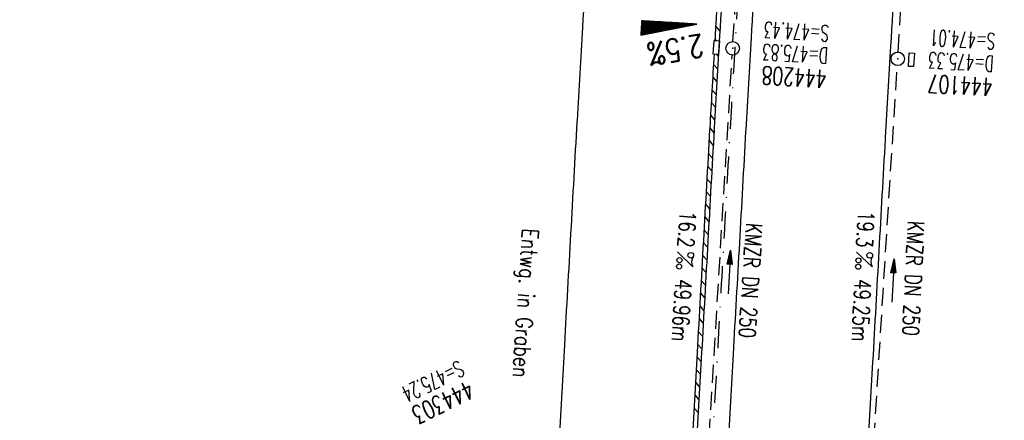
# Model space of a CAD drawing. Extents: x 459406 to 461721, y 413308 to 423218.
# Tile 114 of 256: x 460925 to 461034, y 417268 to 417313. Entities that reach past the tile are written whole.
import ezdxf
from ezdxf.enums import TextEntityAlignment as Align

# ---------------------------------------------------------------- set-up
doc = ezdxf.new("R2010")
doc.units = 0
doc.header["$LTSCALE"] = 2
doc.header["$MEASUREMENT"] = 0
for name, pattern in [('AUSGEZOGEN', [0]), ('GESTRICH-X2', [1.5, 1, -0.5]), ('STRICHPT-X3', [3, 1.5, -0.75, 0, -0.75])]:
    doc.linetypes.add(name, pattern=pattern)
doc.layers.get('0').update_dxf_attribs({"linetype": 'AUSGEZOGEN'})
for name, color, linetype in [('ACHSE', 1, 'STRICHPT-X3'), ('FBR', 8, 'CONTINUOUS'), ('GEF', 7, 'AUSGEZOGEN'), ('KANAL', 7, 'GESTRICH-X2'), ('PFEIL', 7, 'CONTINUOUS'), ('RINNE', 200, 'CONTINUOUS'), ('SCHACHTNR', 6, 'CONTINUOUS'), ('SCHRIFT', 7, 'AUSGEZOGEN'), ('SCHSYMBOL', 7, 'AUSGEZOGEN'), ('TEXTO', 4, 'CONTINUOUS'), ('TEXTU', 4, 'CONTINUOUS')]:
    doc.layers.add(name, color=color, linetype=linetype)
doc.styles.add('ROMANS', font='romans.shx', dxfattribs={"width": 0.8})

# ---------------------------------------------------------------- blocks, each defined once
blk = doc.blocks.new('GST')
at = {"color": 0}
blk.add_circle((0, 0), 0.75, dxfattribs=at)
blk.add_point((0, 0), dxfattribs=at)
blk = doc.blocks.new('13')
blk.add_lwpolyline([(0.76, 1.22), (-0.75, 1.22), (-0.75, 1.8), (0.76, 1.8)], close=True)
at = {"rotation": 180}
blk.add_blockref('GST', (0, 0), dxfattribs=at)
blk = doc.blocks.new('PROM')
blk.add_line((1.57, 1.82), (0.02, 0.02))
for centre, radius in [((0.32, 1.51), 0.317), ((0.94, 0.29), 0.283), ((1.64, 0.29), 0.283)]:
    blk.add_circle(centre, radius)
blk.add_arc((0.99, 2.68), 1.03, 239.1414, 303.3549)
blk = doc.blocks.new('PFEIL2')
at = {"color": 0}
for p, q in [((0.88, 0), (-2.4, -0.01)), ((0.88, -0.27), (0.88, 0.28)), ((0.88, 0.28), (2.43, 0.01)), ((0.91, 0.27), (0.88, 0.26)), ((0.97, 0.26), (0.88, 0.25)), ((1.02, 0.25), (0.88, 0.23)), ((1.07, 0.24), (0.88, 0.21)), ((1.13, 0.23), (0.88, 0.19)), ((1.18, 0.22), (0.88, 0.17)), ((1.24, 0.21), (0.88, 0.15)), ((1.29, 0.21), (0.88, 0.14)), ((1.34, 0.2), (0.88, 0.12)), ((1.4, 0.19), (0.88, 0.1)), ((1.45, 0.18), (0.88, 0.08)), ((1.51, 0.17), (0.88, 0.06)), ((1.56, 0.16), (0.88, 0.04)), ((1.61, 0.15), (0.88, 0.02)), ((1.67, 0.14), (0.88, 0.01)), ((1.72, 0.13), (0.88, -0.01)), ((1.78, 0.12), (0.88, -0.03)), ((1.83, 0.11), (0.88, -0.05)), ((1.88, 0.1), (0.88, -0.07)), ((1.94, 0.09), (0.88, -0.09)), ((2.05, 0.08), (0.88, -0.12)), ((1.99, 0.08), (0.88, -0.11)), ((2.1, 0.07), (0.88, -0.14)), ((2.15, 0.06), (0.88, -0.16)), ((2.21, 0.05), (0.88, -0.18)), ((2.26, 0.04), (0.88, -0.2)), ((2.32, 0.03), (0.88, -0.22)), ((2.37, 0.02), (0.88, -0.23)), ((2.42, 0.01), (0.88, -0.25)), ((2.43, 0.01), (0.88, -0.27))]:
    blk.add_line(p, q, dxfattribs=at)
blk = doc.blocks.new('*X8')
at = {"color": 0}
for p, q in [((725.83, 193.84), (727.44, 195.45)), ((725.83, 193.85), (727.43, 195.45)), ((725.83, 193.86), (727.42, 195.45)), ((725.83, 193.87), (727.41, 195.45)), ((725.83, 193.88), (727.4, 195.45)), ((725.83, 193.89), (727.39, 195.45)), ((725.83, 193.9), (727.38, 195.45)), ((725.83, 193.91), (727.37, 195.45)), ((725.83, 193.91), (727.37, 195.45)), ((725.83, 193.92), (727.36, 195.45)), ((725.83, 193.93), (727.35, 195.45)), ((725.83, 193.94), (727.34, 195.45)), ((725.83, 193.95), (727.33, 195.45)), ((725.83, 193.96), (727.32, 195.45)), ((725.83, 193.97), (727.31, 195.45)), ((725.83, 193.98), (727.3, 195.45)), ((725.83, 193.99), (727.29, 195.45)), ((725.83, 193.99), (727.29, 195.45)), ((725.83, 194), (727.28, 195.45)), ((725.83, 194.01), (727.27, 195.45)), ((725.83, 194.02), (727.26, 195.45)), ((725.83, 194.03), (727.25, 195.45)), ((725.83, 194.04), (727.24, 195.45)), ((725.83, 194.05), (727.23, 195.45)), ((725.83, 194.06), (727.22, 195.45)), ((725.83, 194.06), (727.21, 195.45)), ((725.83, 194.07), (727.21, 195.45)), ((725.83, 194.08), (727.2, 195.45)), ((725.83, 194.09), (727.19, 195.45)), ((725.83, 194.1), (727.18, 195.45)), ((725.83, 194.11), (727.17, 195.45)), ((725.83, 194.12), (727.16, 195.45)), ((725.83, 194.13), (727.15, 195.45)), ((725.83, 194.14), (727.14, 195.45)), ((725.83, 194.14), (727.14, 195.45)), ((725.83, 194.15), (727.13, 195.45)), ((725.83, 194.16), (727.12, 195.45)), ((725.83, 194.17), (727.11, 195.45)), ((725.83, 194.18), (727.1, 195.45)), ((725.83, 194.19), (727.09, 195.45)), ((725.83, 194.2), (727.08, 195.45)), ((725.83, 194.21), (727.07, 195.45)), ((725.83, 194.21), (727.06, 195.45)), ((725.83, 194.22), (727.06, 195.45)), ((725.83, 194.23), (727.05, 195.45)), ((725.83, 194.24), (727.04, 195.45)), ((725.83, 194.25), (727.03, 195.45)), ((725.83, 194.26), (727.02, 195.45)), ((725.83, 194.27), (727.01, 195.45)), ((725.83, 194.28), (727, 195.45)), ((725.83, 194.29), (726.99, 195.45)), ((725.83, 194.29), (726.99, 195.45)), ((725.83, 194.3), (726.98, 195.45)), ((725.83, 194.31), (726.97, 195.45)), ((725.83, 194.32), (726.96, 195.45)), ((725.83, 194.33), (726.95, 195.45)), ((725.83, 194.34), (726.94, 195.45)), ((725.83, 194.35), (726.93, 195.45)), ((725.83, 194.36), (726.92, 195.45)), ((725.83, 194.37), (726.91, 195.45)), ((725.83, 194.37), (726.91, 195.45)), ((725.83, 194.38), (726.9, 195.45)), ((725.83, 194.39), (726.89, 195.45)), ((725.83, 194.4), (726.88, 195.45)), ((725.83, 194.41), (726.87, 195.45)), ((725.83, 194.42), (726.86, 195.45)), ((725.83, 194.43), (726.85, 195.45)), ((725.83, 194.44), (726.84, 195.45)), ((725.83, 194.44), (726.83, 195.45)), ((725.83, 194.45), (726.83, 195.45)), ((725.83, 194.46), (726.82, 195.45)), ((725.83, 194.47), (726.81, 195.45)), ((725.83, 194.48), (726.8, 195.45)), ((725.83, 194.49), (726.79, 195.45)), ((725.83, 194.5), (726.78, 195.45)), ((725.83, 194.51), (726.77, 195.45)), ((725.83, 194.52), (726.76, 195.45)), ((725.83, 194.52), (726.76, 195.45)), ((725.83, 194.53), (726.75, 195.45)), ((725.83, 194.54), (726.74, 195.45)), ((725.83, 194.55), (726.73, 195.45)), ((725.83, 194.56), (726.72, 195.45)), ((725.83, 194.57), (726.71, 195.45)), ((725.83, 194.58), (726.7, 195.45)), ((725.83, 194.59), (726.69, 195.45)), ((725.83, 194.59), (726.68, 195.45)), ((725.83, 194.6), (726.68, 195.45)), ((725.83, 194.61), (726.67, 195.45)), ((725.83, 194.62), (726.66, 195.45)), ((725.83, 194.63), (726.65, 195.45)), ((725.83, 194.64), (726.64, 195.45)), ((725.83, 194.65), (726.63, 195.45)), ((725.83, 194.66), (726.62, 195.45)), ((725.83, 194.67), (726.61, 195.45)), ((725.83, 194.67), (726.61, 195.45)), ((725.83, 194.68), (726.6, 195.45)), ((725.83, 194.69), (726.59, 195.45)), ((725.83, 194.7), (726.58, 195.45)), ((725.83, 194.71), (726.57, 195.45)), ((725.83, 194.72), (726.56, 195.45)), ((725.83, 194.73), (726.55, 195.45)), ((725.83, 194.74), (726.54, 195.45)), ((725.83, 194.75), (726.53, 195.45)), ((725.83, 194.75), (726.53, 195.45)), ((725.83, 194.76), (726.52, 195.45)), ((725.83, 194.77), (726.51, 195.45)), ((725.83, 194.78), (726.5, 195.45)), ((725.83, 194.79), (726.49, 195.45)), ((725.83, 194.8), (726.48, 195.45)), ((725.83, 194.81), (726.47, 195.45)), ((725.83, 194.82), (726.46, 195.45)), ((725.83, 194.82), (726.45, 195.45)), ((725.83, 194.83), (726.45, 195.45)), ((725.83, 194.84), (726.44, 195.45)), ((725.83, 194.85), (726.43, 195.45)), ((725.83, 194.86), (726.42, 195.45)), ((725.83, 194.87), (726.41, 195.45)), ((725.83, 194.88), (726.4, 195.45)), ((725.83, 194.89), (726.39, 195.45)), ((725.83, 194.9), (726.38, 195.45)), ((725.83, 194.9), (726.38, 195.45)), ((725.83, 194.91), (726.37, 195.45)), ((725.83, 194.92), (726.36, 195.45)), ((725.83, 194.93), (726.35, 195.45)), ((725.83, 194.94), (726.34, 195.45)), ((725.83, 194.95), (726.33, 195.45)), ((725.83, 194.96), (726.32, 195.45)), ((725.83, 194.97), (726.31, 195.45)), ((725.83, 194.98), (726.3, 195.45)), ((725.83, 194.98), (726.3, 195.45)), ((725.83, 194.99), (726.29, 195.45)), ((725.83, 195), (726.28, 195.45)), ((725.83, 195.01), (726.27, 195.45)), ((725.83, 195.02), (726.26, 195.45)), ((725.83, 195.03), (726.25, 195.45)), ((725.83, 195.04), (726.24, 195.45)), ((725.83, 195.05), (726.23, 195.45)), ((725.83, 195.05), (726.22, 195.45)), ((725.83, 195.06), (726.22, 195.45)), ((725.83, 195.07), (726.21, 195.45)), ((725.83, 195.08), (726.2, 195.45)), ((725.83, 195.09), (726.19, 195.45)), ((725.83, 195.1), (726.18, 195.45)), ((725.83, 195.11), (726.17, 195.45)), ((725.83, 195.12), (726.16, 195.45)), ((725.83, 195.13), (726.15, 195.45)), ((725.83, 195.13), (726.15, 195.45)), ((725.83, 195.14), (726.14, 195.45)), ((725.83, 195.15), (726.13, 195.45)), ((725.83, 195.16), (726.12, 195.45)), ((725.83, 195.17), (726.11, 195.45)), ((725.83, 195.18), (726.1, 195.45)), ((725.83, 195.19), (726.09, 195.45)), ((725.83, 195.2), (726.08, 195.45)), ((725.83, 195.2), (726.07, 195.45)), ((725.83, 195.21), (726.07, 195.45)), ((725.83, 195.22), (726.06, 195.45)), ((725.83, 195.23), (726.05, 195.45)), ((725.83, 195.24), (726.04, 195.45)), ((725.83, 195.25), (726.03, 195.45)), ((725.83, 195.26), (726.02, 195.45)), ((725.83, 195.27), (726.01, 195.45)), ((725.83, 195.28), (726, 195.45)), ((725.83, 195.28), (726, 195.45)), ((725.83, 195.29), (725.99, 195.45)), ((725.83, 195.3), (725.98, 195.45)), ((725.83, 195.31), (725.97, 195.45)), ((725.83, 195.32), (725.96, 195.45)), ((725.83, 195.33), (725.95, 195.45)), ((725.83, 195.34), (725.94, 195.45)), ((725.83, 195.35), (725.93, 195.45)), ((725.83, 195.36), (725.92, 195.45)), ((725.83, 195.36), (725.92, 195.45)), ((725.83, 195.37), (725.91, 195.45)), ((725.83, 195.38), (725.9, 195.45)), ((725.83, 195.39), (725.89, 195.45)), ((725.83, 195.4), (725.88, 195.45)), ((725.83, 195.41), (725.87, 195.45)), ((725.83, 195.42), (725.86, 195.45)), ((725.83, 195.43), (725.85, 195.45)), ((725.83, 195.43), (725.84, 195.45)), ((725.83, 195.44), (725.84, 195.45)), ((725.83, 193.83), (727.43, 195.43)), ((725.83, 193.82), (727.43, 195.42)), ((725.83, 193.81), (727.43, 195.41)), ((725.83, 193.8), (727.42, 195.4)), ((725.83, 193.79), (727.42, 195.38)), ((725.83, 193.78), (727.42, 195.37)), ((725.83, 193.77), (727.41, 195.36)), ((725.83, 193.76), (727.41, 195.35)), ((725.83, 193.76), (727.41, 195.34)), ((725.83, 193.75), (727.4, 195.32)), ((725.83, 193.74), (727.4, 195.31)), ((725.83, 193.73), (727.4, 195.3)), ((725.83, 193.72), (727.4, 195.29)), ((725.83, 193.71), (727.39, 195.28)), ((725.83, 193.7), (727.39, 195.26)), ((725.83, 193.69), (727.39, 195.25)), ((725.83, 193.68), (727.38, 195.24)), ((725.83, 193.68), (727.38, 195.23)), ((725.83, 193.67), (727.38, 195.22)), ((725.83, 193.66), (727.37, 195.2)), ((725.83, 193.65), (727.37, 195.19)), ((725.83, 193.64), (727.37, 195.18)), ((725.83, 193.63), (727.36, 195.17)), ((725.83, 193.62), (727.36, 195.16)), ((725.83, 193.61), (727.36, 195.14)), ((725.83, 193.61), (727.35, 195.13)), ((725.83, 193.6), (727.35, 195.12)), ((725.83, 193.59), (727.35, 195.11)), ((725.83, 193.58), (727.34, 195.1)), ((725.83, 193.57), (727.34, 195.08)), ((725.83, 193.56), (727.34, 195.07)), ((725.83, 193.55), (727.34, 195.06)), ((725.83, 193.54), (727.33, 195.05)), ((725.83, 193.53), (727.33, 195.04)), ((725.83, 193.53), (727.33, 195.02)), ((725.83, 193.52), (727.32, 195.01)), ((725.83, 193.51), (727.32, 195)), ((725.83, 193.5), (727.32, 194.99)), ((725.83, 193.49), (727.31, 194.98)), ((725.83, 193.48), (727.31, 194.96)), ((725.83, 193.47), (727.31, 194.95)), ((725.83, 193.46), (727.3, 194.94)), ((725.83, 193.45), (727.3, 194.93)), ((725.83, 193.45), (727.3, 194.92)), ((725.83, 193.44), (727.29, 194.91)), ((725.83, 193.43), (727.29, 194.89)), ((725.83, 193.42), (727.29, 194.88)), ((725.83, 193.41), (727.29, 194.87)), ((725.83, 193.4), (727.28, 194.86)), ((725.83, 193.39), (727.28, 194.85)), ((725.83, 193.38), (727.28, 194.83)), ((725.83, 193.38), (727.27, 194.82)), ((725.83, 193.37), (727.27, 194.81)), ((725.83, 193.36), (727.27, 194.8)), ((725.83, 193.35), (727.26, 194.79)), ((725.83, 193.34), (727.26, 194.77)), ((725.83, 193.33), (727.26, 194.76)), ((725.83, 193.32), (727.25, 194.75)), ((725.83, 193.31), (727.25, 194.74)), ((725.83, 193.3), (727.25, 194.73)), ((725.83, 193.3), (727.24, 194.71)), ((725.83, 193.29), (727.24, 194.7)), ((725.83, 193.28), (727.24, 194.69)), ((725.83, 193.27), (727.23, 194.68)), ((725.83, 193.26), (727.23, 194.67)), ((725.83, 193.25), (727.23, 194.65)), ((725.83, 193.24), (727.23, 194.64)), ((725.83, 193.23), (727.22, 194.63)), ((725.83, 193.22), (727.22, 194.62)), ((725.83, 193.22), (727.22, 194.61)), ((725.83, 193.21), (727.21, 194.59)), ((725.83, 193.2), (727.21, 194.58)), ((725.83, 193.19), (727.21, 194.57)), ((725.83, 193.18), (727.2, 194.56)), ((725.83, 193.17), (727.2, 194.55)), ((725.83, 193.16), (727.2, 194.53)), ((725.83, 193.15), (727.19, 194.52)), ((725.83, 193.15), (727.19, 194.51)), ((725.83, 193.14), (727.19, 194.5)), ((725.83, 193.13), (727.18, 194.49)), ((725.83, 193.12), (727.18, 194.47)), ((725.83, 193.11), (727.18, 194.46)), ((725.83, 193.1), (727.17, 194.45)), ((725.83, 193.09), (727.17, 194.44)), ((725.83, 193.08), (727.17, 194.43)), ((725.83, 193.07), (727.17, 194.41)), ((725.83, 193.07), (727.16, 194.4)), ((725.83, 193.06), (727.16, 194.39)), ((725.83, 193.05), (727.16, 194.38)), ((725.83, 193.04), (727.15, 194.37)), ((725.83, 193.03), (727.15, 194.35)), ((725.83, 193.02), (727.15, 194.34)), ((725.83, 193.01), (727.14, 194.33)), ((725.83, 193), (727.14, 194.32)), ((725.83, 193), (727.14, 194.31)), ((725.83, 192.99), (727.13, 194.29)), ((725.83, 192.98), (727.13, 194.28)), ((725.83, 192.97), (727.13, 194.27)), ((725.83, 192.96), (727.12, 194.26)), ((725.83, 192.95), (727.12, 194.25)), ((725.83, 192.94), (727.12, 194.23)), ((725.83, 192.93), (727.11, 194.22)), ((725.83, 192.92), (727.11, 194.21)), ((725.83, 192.92), (727.11, 194.2)), ((725.83, 192.91), (727.11, 194.19)), ((725.83, 192.9), (727.1, 194.17)), ((725.83, 192.89), (727.1, 194.16)), ((725.83, 192.88), (727.1, 194.15)), ((725.83, 192.87), (727.09, 194.14)), ((725.83, 192.86), (727.09, 194.13)), ((725.83, 192.85), (727.09, 194.11)), ((725.83, 192.84), (727.08, 194.1)), ((725.83, 192.84), (727.08, 194.09)), ((725.83, 192.83), (727.08, 194.08)), ((725.83, 192.82), (727.07, 194.07)), ((725.83, 192.81), (727.07, 194.05)), ((725.83, 192.8), (727.07, 194.04)), ((725.83, 192.79), (727.06, 194.03)), ((725.83, 192.78), (727.06, 194.02)), ((725.83, 192.77), (727.06, 194.01)), ((725.83, 192.77), (727.05, 193.99)), ((725.83, 192.76), (727.05, 193.98)), ((725.83, 192.75), (727.05, 193.97)), ((725.83, 192.74), (727.05, 193.96)), ((725.83, 192.73), (727.04, 193.95)), ((725.83, 192.72), (727.04, 193.93)), ((725.83, 192.71), (727.04, 193.92)), ((725.83, 192.7), (727.03, 193.91)), ((725.83, 192.69), (727.03, 193.9)), ((725.83, 192.69), (727.03, 193.89)), ((725.83, 192.68), (727.02, 193.87)), ((725.83, 192.67), (727.02, 193.86)), ((725.83, 192.66), (727.02, 193.85)), ((725.83, 192.65), (727.01, 193.84)), ((725.83, 192.64), (727.01, 193.83)), ((725.83, 192.63), (727.01, 193.81)), ((725.83, 192.62), (727, 193.8)), ((725.83, 192.62), (727, 193.79)), ((725.83, 192.61), (727, 193.78)), ((725.83, 192.6), (726.99, 193.77)), ((725.83, 192.59), (726.99, 193.75)), ((725.83, 192.58), (726.99, 193.74)), ((725.83, 192.57), (726.99, 193.73)), ((725.83, 192.56), (726.98, 193.72)), ((725.83, 192.55), (726.98, 193.71)), ((725.83, 192.54), (726.98, 193.69)), ((725.83, 192.54), (726.97, 193.68)), ((725.83, 192.53), (726.97, 193.67)), ((725.83, 192.52), (726.97, 193.66)), ((725.83, 192.51), (726.96, 193.65)), ((725.83, 192.5), (726.96, 193.63)), ((725.83, 192.49), (726.96, 193.62)), ((725.83, 192.48), (726.95, 193.61)), ((725.83, 192.47), (726.95, 193.6)), ((725.83, 192.46), (726.95, 193.59)), ((725.83, 192.46), (726.94, 193.57)), ((725.83, 192.45), (726.94, 193.56)), ((725.83, 192.44), (726.94, 193.55)), ((725.83, 192.43), (726.94, 193.54)), ((725.83, 192.42), (726.93, 193.53)), ((725.83, 192.41), (726.93, 193.51)), ((725.83, 192.4), (726.93, 193.5)), ((725.83, 192.39), (726.92, 193.49)), ((725.83, 192.39), (726.92, 193.48)), ((725.83, 192.38), (726.92, 193.47)), ((725.83, 192.37), (726.91, 193.45)), ((725.83, 192.36), (726.91, 193.44)), ((725.83, 192.35), (726.91, 193.43)), ((725.83, 192.34), (726.9, 193.42)), ((725.83, 192.33), (726.9, 193.41)), ((725.83, 192.32), (726.9, 193.39)), ((725.83, 192.31), (726.89, 193.38)), ((725.83, 192.31), (726.89, 193.37)), ((725.83, 192.3), (726.89, 193.36)), ((725.83, 192.29), (726.88, 193.35)), ((725.83, 192.28), (726.88, 193.33)), ((725.83, 192.27), (726.88, 193.32)), ((725.83, 192.26), (726.88, 193.31)), ((725.83, 192.25), (726.87, 193.3)), ((725.83, 192.24), (726.87, 193.29)), ((725.83, 192.24), (726.87, 193.27)), ((725.83, 192.23), (726.86, 193.26)), ((725.83, 192.22), (726.86, 193.25)), ((725.83, 192.21), (726.86, 193.24)), ((725.83, 192.2), (726.85, 193.23)), ((725.83, 192.19), (726.85, 193.21)), ((725.83, 192.18), (726.85, 193.2)), ((725.83, 192.17), (726.84, 193.19)), ((725.83, 192.16), (726.84, 193.18)), ((725.83, 192.16), (726.84, 193.17)), ((725.83, 192.15), (726.83, 193.15)), ((725.83, 192.14), (726.83, 193.14)), ((725.83, 192.13), (726.83, 193.13)), ((725.83, 192.12), (726.82, 193.12)), ((725.83, 192.11), (726.82, 193.11)), ((725.83, 192.1), (726.82, 193.09)), ((725.83, 192.09), (726.82, 193.08)), ((725.83, 192.08), (726.81, 193.07)), ((725.83, 192.08), (726.81, 193.06)), ((725.83, 192.07), (726.81, 193.05)), ((725.83, 192.06), (726.8, 193.03)), ((725.83, 192.05), (726.8, 193.02)), ((725.83, 192.04), (726.8, 193.01)), ((725.83, 192.03), (726.79, 193)), ((725.83, 192.02), (726.79, 192.99)), ((725.83, 192.01), (726.79, 192.97)), ((725.83, 192.01), (726.78, 192.96)), ((725.83, 192), (726.78, 192.95)), ((725.83, 191.99), (726.78, 192.94)), ((725.83, 191.98), (726.77, 192.93)), ((725.83, 191.97), (726.77, 192.91)), ((725.83, 191.96), (726.77, 192.9)), ((725.83, 191.95), (726.76, 192.89)), ((725.83, 191.94), (726.76, 192.88)), ((725.83, 191.93), (726.76, 192.87)), ((725.83, 191.93), (726.76, 192.85)), ((725.83, 191.92), (726.75, 192.84)), ((725.83, 191.91), (726.75, 192.83)), ((725.83, 191.9), (726.75, 192.82)), ((725.83, 191.89), (726.74, 192.81)), ((725.83, 191.88), (726.74, 192.79)), ((725.83, 191.87), (726.74, 192.78)), ((725.83, 191.86), (726.73, 192.77)), ((725.83, 191.85), (726.73, 192.76)), ((725.83, 191.85), (726.73, 192.75)), ((725.83, 191.84), (726.72, 192.73)), ((725.83, 191.83), (726.72, 192.72)), ((725.83, 191.82), (726.72, 192.71)), ((725.83, 191.81), (726.71, 192.7)), ((725.83, 191.8), (726.71, 192.69)), ((725.83, 191.79), (726.71, 192.67)), ((725.83, 191.78), (726.7, 192.66)), ((725.83, 191.78), (726.7, 192.65)), ((725.83, 191.77), (726.7, 192.64)), ((725.83, 191.76), (726.7, 192.63)), ((725.83, 191.75), (726.69, 192.61)), ((725.83, 191.74), (726.69, 192.6)), ((725.83, 191.73), (726.69, 192.59)), ((725.83, 191.72), (726.68, 192.58)), ((725.83, 191.71), (726.68, 192.57)), ((725.83, 191.7), (726.68, 192.55)), ((725.83, 191.7), (726.67, 192.54)), ((725.83, 191.69), (726.67, 192.53)), ((725.83, 191.68), (726.67, 192.52)), ((725.83, 191.67), (726.66, 192.51)), ((725.83, 191.66), (726.66, 192.49)), ((725.83, 191.65), (726.66, 192.48)), ((725.83, 191.64), (726.65, 192.47)), ((725.83, 191.63), (726.65, 192.46)), ((725.83, 191.63), (726.65, 192.45)), ((725.83, 191.62), (726.64, 192.43)), ((725.83, 191.61), (726.64, 192.42)), ((725.83, 191.6), (726.64, 192.41)), ((725.83, 191.59), (726.64, 192.4)), ((725.83, 191.58), (726.63, 192.39)), ((725.83, 191.57), (726.63, 192.37)), ((725.83, 191.56), (726.63, 192.36)), ((725.83, 191.55), (726.62, 192.35)), ((725.83, 191.55), (726.62, 192.34)), ((725.83, 191.54), (726.62, 192.33)), ((725.83, 191.53), (726.61, 192.31)), ((725.83, 191.52), (726.61, 192.3)), ((725.83, 191.51), (726.61, 192.29)), ((725.83, 191.5), (726.6, 192.28)), ((725.83, 191.49), (726.6, 192.27)), ((725.83, 191.48), (726.6, 192.25)), ((725.83, 191.47), (726.59, 192.24)), ((725.83, 191.47), (726.59, 192.23)), ((725.83, 191.46), (726.59, 192.22)), ((725.83, 191.45), (726.59, 192.21)), ((725.83, 191.44), (726.58, 192.19)), ((725.83, 191.43), (726.58, 192.18)), ((725.83, 191.42), (726.58, 192.17)), ((725.83, 191.41), (726.57, 192.16)), ((725.83, 191.4), (726.57, 192.15)), ((725.83, 191.4), (726.57, 192.13)), ((725.83, 191.39), (726.56, 192.12)), ((725.83, 191.38), (726.56, 192.11)), ((725.83, 191.37), (726.56, 192.1)), ((725.83, 191.36), (726.55, 192.09)), ((725.83, 191.35), (726.55, 192.07)), ((725.83, 191.34), (726.55, 192.06)), ((725.83, 191.33), (726.54, 192.05)), ((725.83, 191.32), (726.54, 192.04)), ((725.83, 191.32), (726.54, 192.03)), ((725.83, 191.31), (726.53, 192.01)), ((725.83, 191.3), (726.53, 192)), ((725.83, 191.29), (726.53, 191.99)), ((725.83, 191.28), (726.53, 191.98)), ((725.83, 191.27), (726.52, 191.97)), ((725.83, 191.26), (726.52, 191.95)), ((725.83, 191.25), (726.52, 191.94)), ((725.83, 191.25), (726.51, 191.93)), ((725.83, 191.24), (726.51, 191.92)), ((725.83, 191.23), (726.51, 191.91)), ((725.83, 191.22), (726.5, 191.89)), ((725.83, 191.21), (726.5, 191.88)), ((725.83, 191.2), (726.5, 191.87)), ((725.83, 191.19), (726.49, 191.86)), ((725.83, 191.18), (726.49, 191.85)), ((725.83, 191.17), (726.49, 191.84)), ((725.83, 191.17), (726.48, 191.82)), ((725.83, 191.16), (726.48, 191.81)), ((725.83, 191.15), (726.48, 191.8)), ((725.83, 191.14), (726.47, 191.79)), ((725.83, 191.13), (726.47, 191.78)), ((725.83, 191.12), (726.47, 191.76)), ((725.83, 191.11), (726.47, 191.75)), ((725.83, 191.1), (726.46, 191.74)), ((725.83, 191.09), (726.46, 191.73)), ((725.83, 191.09), (726.46, 191.72)), ((725.83, 191.08), (726.45, 191.7)), ((725.83, 191.07), (726.45, 191.69)), ((725.83, 191.06), (726.45, 191.68)), ((725.83, 191.05), (726.44, 191.67)), ((725.83, 191.04), (726.44, 191.66)), ((725.83, 191.03), (726.44, 191.64)), ((725.83, 191.02), (726.43, 191.63)), ((725.83, 191.02), (726.43, 191.62)), ((725.83, 191.01), (726.43, 191.61)), ((725.83, 191), (726.42, 191.6)), ((725.83, 190.99), (726.42, 191.58)), ((725.83, 190.98), (726.42, 191.57)), ((725.83, 190.97), (726.41, 191.56)), ((725.83, 190.96), (726.41, 191.55)), ((725.83, 190.95), (726.41, 191.54)), ((725.83, 190.94), (726.41, 191.52)), ((725.83, 190.94), (726.4, 191.51)), ((725.83, 190.93), (726.4, 191.5)), ((725.83, 190.92), (726.4, 191.49)), ((725.83, 190.91), (726.39, 191.48)), ((725.83, 190.9), (726.39, 191.46)), ((725.83, 190.89), (726.39, 191.45)), ((725.83, 190.88), (726.38, 191.44)), ((725.83, 190.87), (726.38, 191.43)), ((725.83, 190.87), (726.38, 191.42)), ((725.83, 190.86), (726.37, 191.4)), ((725.83, 190.85), (726.37, 191.39)), ((725.83, 190.84), (726.37, 191.38)), ((725.83, 190.83), (726.36, 191.37)), ((725.83, 190.82), (726.36, 191.36)), ((725.83, 190.81), (726.36, 191.34)), ((725.83, 190.8), (726.35, 191.33)), ((725.83, 190.79), (726.35, 191.32)), ((725.83, 190.79), (726.35, 191.31)), ((725.83, 190.78), (726.35, 191.3)), ((725.83, 190.77), (726.34, 191.28)), ((725.83, 190.76), (726.34, 191.27)), ((725.83, 190.75), (726.34, 191.26)), ((725.83, 190.74), (726.33, 191.25)), ((725.83, 190.73), (726.33, 191.24)), ((725.83, 190.72), (726.33, 191.22)), ((725.83, 190.71), (726.32, 191.21)), ((725.83, 190.71), (726.32, 191.2)), ((725.83, 190.7), (726.32, 191.19)), ((725.83, 190.69), (726.31, 191.18)), ((725.83, 190.68), (726.31, 191.16)), ((725.83, 190.67), (726.31, 191.15)), ((725.83, 190.66), (726.3, 191.14)), ((725.83, 190.65), (726.3, 191.13)), ((725.83, 190.64), (726.3, 191.12)), ((725.83, 190.64), (726.29, 191.1)), ((725.83, 190.63), (726.29, 191.09)), ((725.83, 190.62), (726.29, 191.08)), ((725.83, 190.61), (726.29, 191.07)), ((725.83, 190.6), (726.28, 191.06)), ((725.83, 190.59), (726.28, 191.04)), ((725.83, 190.58), (726.28, 191.03)), ((725.83, 190.57), (726.27, 191.02)), ((725.83, 190.56), (726.27, 191.01)), ((725.83, 190.56), (726.27, 191)), ((725.83, 190.55), (726.26, 190.98)), ((725.83, 190.54), (726.26, 190.97)), ((725.83, 190.53), (726.26, 190.96)), ((725.83, 190.52), (726.25, 190.95)), ((725.83, 190.51), (726.25, 190.94)), ((725.83, 190.5), (726.25, 190.92)), ((725.83, 190.49), (726.24, 190.91)), ((725.83, 190.48), (726.24, 190.9)), ((725.83, 190.48), (726.24, 190.89)), ((725.83, 190.47), (726.24, 190.88)), ((725.83, 190.46), (726.23, 190.86)), ((725.83, 190.45), (726.23, 190.85)), ((725.83, 190.44), (726.23, 190.84)), ((725.83, 190.43), (726.22, 190.83)), ((725.83, 190.42), (726.22, 190.82)), ((725.83, 190.41), (726.22, 190.8)), ((725.83, 190.41), (726.21, 190.79)), ((725.83, 190.4), (726.21, 190.78)), ((725.83, 190.39), (726.21, 190.77)), ((725.83, 190.38), (726.2, 190.76)), ((725.83, 190.37), (726.2, 190.74)), ((725.83, 190.36), (726.2, 190.73)), ((725.83, 190.35), (726.19, 190.72)), ((725.83, 190.34), (726.19, 190.71)), ((725.83, 190.33), (726.19, 190.7)), ((725.83, 190.33), (726.18, 190.68)), ((725.83, 190.32), (726.18, 190.67)), ((725.83, 190.31), (726.18, 190.66)), ((725.83, 190.3), (726.18, 190.65)), ((725.83, 190.29), (726.17, 190.64)), ((725.83, 190.28), (726.17, 190.62)), ((725.83, 190.27), (726.17, 190.61)), ((725.83, 190.26), (726.16, 190.6)), ((725.83, 190.26), (726.16, 190.59)), ((725.83, 190.25), (726.16, 190.58)), ((725.83, 190.24), (726.15, 190.56)), ((725.83, 190.23), (726.15, 190.55)), ((725.83, 190.22), (726.15, 190.54)), ((725.83, 190.21), (726.14, 190.53)), ((725.83, 190.2), (726.14, 190.52)), ((725.83, 190.19), (726.14, 190.5)), ((725.83, 190.18), (726.13, 190.49)), ((725.83, 190.18), (726.13, 190.48)), ((725.83, 190.17), (726.13, 190.47)), ((725.83, 190.16), (726.12, 190.46)), ((725.83, 190.15), (726.12, 190.44)), ((725.83, 190.14), (726.12, 190.43)), ((725.83, 190.13), (726.12, 190.42)), ((725.83, 190.12), (726.11, 190.41)), ((725.83, 190.11), (726.11, 190.4)), ((725.83, 190.1), (726.11, 190.38)), ((725.83, 190.1), (726.1, 190.37)), ((725.83, 190.09), (726.1, 190.36)), ((725.83, 190.08), (726.1, 190.35)), ((725.83, 190.07), (726.09, 190.34)), ((725.83, 190.06), (726.09, 190.32)), ((725.83, 190.05), (726.09, 190.31)), ((725.83, 190.04), (726.08, 190.3)), ((725.83, 190.03), (726.08, 190.29)), ((725.83, 190.03), (726.08, 190.28)), ((725.83, 190.02), (726.07, 190.26)), ((725.83, 190.01), (726.07, 190.25)), ((725.83, 190), (726.07, 190.24)), ((725.83, 189.99), (726.06, 190.23)), ((725.83, 189.98), (726.06, 190.22)), ((725.83, 189.97), (726.06, 190.2)), ((725.83, 189.96), (726.06, 190.19)), ((725.83, 189.95), (726.05, 190.18)), ((725.83, 189.95), (726.05, 190.17)), ((725.83, 189.94), (726.05, 190.16)), ((725.83, 189.93), (726.04, 190.14)), ((725.83, 189.92), (726.04, 190.13)), ((725.83, 189.91), (726.04, 190.12)), ((725.83, 189.9), (726.03, 190.11)), ((725.83, 189.89), (726.03, 190.1)), ((725.83, 189.88), (726.03, 190.08)), ((725.83, 189.88), (726.02, 190.07)), ((725.83, 189.87), (726.02, 190.06)), ((725.83, 189.86), (726.02, 190.05)), ((725.83, 189.85), (726.01, 190.04)), ((725.83, 189.84), (726.01, 190.02)), ((725.83, 189.83), (726.01, 190.01)), ((725.83, 189.82), (726, 190)), ((725.83, 189.81), (726, 189.99)), ((725.83, 189.8), (726, 189.98)), ((725.83, 189.8), (726, 189.96)), ((725.83, 189.79), (725.99, 189.95)), ((725.83, 189.78), (725.99, 189.94)), ((725.83, 189.77), (725.99, 189.93)), ((725.83, 189.76), (725.98, 189.92)), ((725.83, 189.75), (725.98, 189.9)), ((725.83, 189.74), (725.98, 189.89)), ((725.83, 189.73), (725.97, 189.88)), ((725.83, 189.72), (725.97, 189.87)), ((725.83, 189.72), (725.97, 189.86)), ((725.83, 189.71), (725.96, 189.84)), ((725.83, 189.7), (725.96, 189.83)), ((725.83, 189.69), (725.96, 189.82)), ((725.83, 189.68), (725.95, 189.81)), ((725.83, 189.67), (725.95, 189.8)), ((725.83, 189.66), (725.95, 189.78)), ((725.83, 189.65), (725.94, 189.77)), ((725.83, 189.65), (725.94, 189.76)), ((725.83, 189.64), (725.94, 189.75)), ((725.83, 189.63), (725.94, 189.74)), ((725.83, 189.62), (725.93, 189.72)), ((725.83, 189.61), (725.93, 189.71)), ((725.83, 189.6), (725.93, 189.7)), ((725.83, 189.59), (725.92, 189.69)), ((725.83, 189.58), (725.92, 189.68)), ((725.83, 189.57), (725.92, 189.66)), ((725.83, 189.57), (725.91, 189.65)), ((725.83, 189.56), (725.91, 189.64)), ((725.83, 189.55), (725.91, 189.63)), ((725.83, 189.54), (725.9, 189.62)), ((725.83, 189.53), (725.9, 189.6)), ((725.83, 189.52), (725.9, 189.59)), ((725.83, 189.51), (725.89, 189.58)), ((725.83, 189.5), (725.89, 189.57)), ((725.83, 189.49), (725.89, 189.56)), ((725.83, 189.49), (725.89, 189.54)), ((725.83, 189.48), (725.88, 189.53)), ((725.83, 189.47), (725.88, 189.52)), ((725.83, 189.46), (725.88, 189.51)), ((725.83, 189.45), (725.87, 189.5)), ((725.83, 189.44), (725.87, 189.48)), ((725.83, 189.43), (725.87, 189.47)), ((725.83, 189.42), (725.86, 189.46)), ((725.83, 189.42), (725.86, 189.45)), ((725.83, 189.41), (725.86, 189.44)), ((725.83, 189.4), (725.85, 189.42)), ((725.83, 189.39), (725.85, 189.41)), ((725.83, 189.38), (725.85, 189.4)), ((725.83, 189.37), (725.84, 189.39)), ((725.83, 189.36), (725.84, 189.38)), ((725.83, 189.35), (725.84, 189.36)), ((725.83, 189.34), (725.83, 189.35)), ((725.83, 189.34), (725.83, 189.34))]:
    blk.add_line(p, q, dxfattribs=at)
blk = doc.blocks.new('GEF')
at = {"color": 0}
for p, q in [((0.01, 0.02), (0.01, 6.15)), ((1.62, 6.15), (0.01, 0.02)), ((0.01, 6.15), (1.62, 6.15))]:
    blk.add_line(p, q, dxfattribs=at)
blk.add_blockref('*X8', (-725.82, -189.3), dxfattribs=at)

msp = doc.modelspace()

# ---------------------------------------------------------------- linework, layer by layer
at = {"layer": 'ACHSE', "flags": 128}
msp.add_lwpolyline([(461161.88, 420437.76, -0.000001), (461165.78, 420419.42, -0.000002), (461167.09, 420413.31), (461177.49, 420364.41), (461187.91, 420315.5), (461193.11, 420291.05), (461198.32, 420266.6, 0.000013), (461200.55, 420256.1, -0.000008), (461202.78, 420245.61, -0.000126), (461202.84, 420245.34, -0.000011), (461203.52, 420242.15, -0.001203), (461205.52, 420232.59, -0.000771), (461208.59, 420217.67, -0.001324), (461210.77, 420206.86, -0.001044), (461213.46, 420193.14, -0.001041), (461215.82, 420180.84, -0.001046), (461218.13, 420168.58, -0.001043), (461220.38, 420156.31, -0.00104), (461222.59, 420143.98, -0.00104), (461224.74, 420131.65, -0.001043), (461226.84, 420119.35, -0.001046), (461228.88, 420107.04, -0.001042), (461230.89, 420094.68, -0.001044), (461232.83, 420082.32, -0.001045), (461234.73, 420069.98, -0.001048), (461236.57, 420057.6, -0.00105), (461238.36, 420045.24, -0.001042), (461240.1, 420032.88, -0.00104), (461241.79, 420020.48, -0.001038), (461243.43, 420008.07, -0.00104), (461245.01, 419995.69, -0.001048), (461246.55, 419983.28, -0.001048), (461248.03, 419970.87, -0.001045), (461249.46, 419958.47, -0.001042), (461250.84, 419946.03, -0.00104), (461252.16, 419933.58, -0.001043), (461253.44, 419921.16, -0.001047), (461254.66, 419908.73, -0.001046), (461255.83, 419896.28, -0.001044), (461256.95, 419883.83, -0.001044), (461258.01, 419871.37, -0.001042), (461259.03, 419858.92, -0.001041), (461259.99, 419846.45, -0.001045), (461260.9, 419833.96, -0.00105), (461261.76, 419821.51, -0.001044), (461262.56, 419809.09, -0.001035), (461263.31, 419796.56, -0.001039), (461264.02, 419784.01, -0.001052), (461264.67, 419771.6, -0.001051), (461265.26, 419759.2, -0.001036), (461265.81, 419746.63, -0.001035), (461266.31, 419734.06, -0.001048), (461266.74, 419721.64, -0.001053), (461267.13, 419709.21, -0.001043), (461267.47, 419696.65, -0.001038), (461267.78, 419683.02, -0.001246), (461267.99, 419671.66, -0.000845), (461268.2, 419656.35, -0.001335), (461268.29, 419646.66, -0.000076), (461268.34, 419639.67, -0.000344), (461268.35, 419638.12, -0.000008), (461268.39, 419629.89, 0.000017), (461268.44, 419621.66, 0.000001), (461268.5, 419609.16, -0.000009), (461268.57, 419596.66, -0.000011), (461268.64, 419584.16, 0.000013), (461268.7, 419571.66, 0.000007), (461268.77, 419559.16, -0.00001), (461268.84, 419546.66), (461269.1, 419496.66), (461269.37, 419446.66), (461269.63, 419396.66), (461269.9, 419346.67), (461270.16, 419296.67), (461270.43, 419246.67), (461270.69, 419196.67), (461270.96, 419146.67), (461271.22, 419096.67), (461271.49, 419046.67), (461271.75, 418996.67, -0.00001), (461271.82, 418984.17, 0.000007), (461271.88, 418971.67, 0.000013), (461271.95, 418959.17, -0.00001), (461272.02, 418946.67, -0.00001), (461272.08, 418934.17, 0.00001), (461272.15, 418921.67, 0.00001), (461272.21, 418909.17, -0.00001), (461272.28, 418896.67, -0.00001), (461272.35, 418884.17, 0.00001), (461272.41, 418871.67, 0.00001), (461272.48, 418859.17, -0.000008), (461272.55, 418846.67, -0.000012), (461272.61, 418834.17, 0.000001), (461272.68, 418821.67, 0.000028), (461272.72, 418813.34, -0.000014), (461272.77, 418805, -0.000517), (461272.77, 418803.54, -0.00011), (461272.79, 418796.67, -0.00198), (461272.78, 418786.97, -0.001256), (461272.67, 418771.67, -0.001874), (461272.51, 418760.32, -0.00156), (461272.22, 418746.68, -0.001561), (461271.89, 418734.16, -0.001568), (461271.47, 418721.69, -0.001564), (461270.98, 418709.23, -0.001556), (461270.41, 418696.71, -0.001558), (461269.76, 418684.2, -0.001564), (461269.03, 418671.75, -0.001572), (461268.22, 418659.29, -0.001568), (461267.34, 418646.81, -0.001561), (461266.38, 418634.35, -0.001559), (461265.34, 418621.89, -0.001562), (461264.22, 418609.41, -0.001569), (461263.02, 418597, -0.001568), (461261.75, 418584.58, -0.001563), (461260.4, 418572.14, -0.001556), (461258.97, 418559.71, -0.001558), (461257.46, 418547.31, -0.001565), (461255.88, 418534.9, -0.001566), (461254.22, 418522.52, -0.001565), (461252.48, 418510.16, -0.001561), (461250.66, 418497.77, -0.001562), (461248.77, 418485.4, -0.001565), (461246.8, 418473.07, -0.001567), (461244.75, 418460.75, -0.001565), (461242.63, 418448.42, -0.001562), (461240.43, 418436.12, -0.001561), (461238.15, 418423.83, -0.001563), (461235.79, 418411.54, -0.001567), (461233.36, 418399.29, -0.001565), (461230.85, 418387.07, -0.00156), (461228.26, 418374.82, -0.001559), (461225.6, 418362.59, -0.001563), (461222.86, 418350.41, -0.001567), (461220.05, 418338.24, -0.001564), (461217.16, 418326.07, -0.001562), (461214.19, 418313.92, -0.001563), (461211.15, 418301.8, -0.001563), (461207.62, 418288.1, -0.002038), (461204.84, 418277.61, -0.001089), (461200.88, 418263.05, -0.001658), (461198.22, 418253.5, -0.000013), (461197.53, 418251.04, -0.000228), (461197.49, 418250.9, -0.000007), (461194.46, 418240.17, 0.000006), (461191.43, 418229.44), (461184.63, 418205.39), (461177.83, 418181.33, 0.000005), (461174.44, 418169.3, -0.000005), (461171.04, 418157.27, -0.000019), (461167.64, 418145.24, 0.000019), (461164.24, 418133.21), (461157.44, 418109.15), (461150.65, 418085.09, 0.000005), (461147.25, 418073.06, -0.000001), (461143.85, 418061.03, -0.000002), (461140.45, 418049.01, -0.000002), (461137.05, 418036.98, -0.000015), (461133.65, 418024.95, 0.000019), (461130.25, 418012.92), (461123.46, 417988.86), (461116.66, 417964.8, 0.000001), (461115.31, 417960.01, 0.000001), (461112.35, 417949.55, 0.000375), (461111.88, 417947.88, 0.000088), (461109.88, 417940.74, 0.001331), (461107.28, 417931.38, 0.000846), (461103.25, 417916.63, 0.001238), (461100.29, 417905.61, 0.001041), (461096.83, 417892.47, 0.001036), (461093.69, 417880.37, 0.001036), (461090.61, 417868.26, 0.001038), (461087.57, 417856.12, 0.00104), (461084.59, 417844, 0.001041), (461081.65, 417831.86, 0.001037), (461078.77, 417819.68, 0.001037), (461075.93, 417807.51, 0.001036), (461073.15, 417795.32, 0.001043), (461070.41, 417783.09, 0.001049), (461067.73, 417770.91, 0.00104), (461065.11, 417758.74, 0.001034), (461062.53, 417746.46, 0.00103), (461059.99, 417734.18, 0.001036), (461057.52, 417721.97, 0.001044), (461055.1, 417709.74, 0.001039), (461052.71, 417697.44, 0.00104), (461050.38, 417685.14, 0.001043), (461048.11, 417672.86, 0.001039), (461045.89, 417660.59, 0.001034), (461043.72, 417648.25, 0.001037), (461041.59, 417635.89, 0.001045), (461039.53, 417623.61, 0.001043), (461037.52, 417611.32, 0.001035), (461035.54, 417598.93, 0.001032), (461033.62, 417586.54, 0.001037), (461031.76, 417574.21, 0.001044), (461029.95, 417561.86, 0.001041), (461028.19, 417549.47, 0.001039), (461026.47, 417537.08, 0.00104), (461024.82, 417524.7, 0.001038), (461023.21, 417512.31, 0.001036), (461021.65, 417499.9, 0.001039), (461020.15, 417487.47, 0.001043), (461018.7, 417475.08, 0.001041), (461017.3, 417462.68, 0.001038), (461015.95, 417450.23, 0.001035), (461014.65, 417437.76, 0.00104), (461013.4, 417425.36, 0.001038), (461012.21, 417412.95, 0.001032), (461011.07, 417400.47, 0.001036), (461009.97, 417388, 0.001039), (461008.93, 417375.56, 0.001048), (461007.95, 417363.09, 0.001048), (461007.01, 417350.63, 0.001037), (461005.98, 417336.12, 0.001443), (461005.3, 417325.69, 0.000621), (461004.39, 417310.95, 0.000896), (461003.79, 417300.74, 0.000001), (461003.78, 417300.53, 0.000151), (461003.78, 417300.53, 0.000033), (461003.08, 417288.15, -0.000002), (461002.39, 417275.78), (461000.98, 417250.82), (460999.58, 417225.86), (460996.77, 417175.93), (460993.97, 417126.01, 0), (460992.56, 417101.05, 0), (460991.16, 417076.09), (460988.35, 417026.17, 0.000005), (460987.42, 417009.53, 0.000002), (460985.55, 416976.25)], format="xyb", dxfattribs=at)
at = {"layer": 'FBR'}
for points in [[(461163.85, 418068.37, -0.000001), (461160.45, 418056.35, -0.000002)], [(460971.38, 417027.13, 0.000005), (460970.45, 417010.48, 0.000002), (460968.57, 416977.2, 0.000002)], [(460986.61, 417026.27, 0.000005), (460985.67, 417009.63, 0.000002), (460983.8, 416976.35, 0.000002)], [(460990.1, 417026.07, 0.000005), (460989.17, 417009.43, 0.000002), (460987.3, 416976.15, 0.000002)], [(461005.58, 417025.2, 0.000005), (461004.64, 417008.56, 0.000002), (461002.77, 416975.28, 0.000002)], [(460994.13, 417401.99, 0.001036), (460993.04, 417389.45, 0.001039), (460991.99, 417376.94, 0.001048), (460991, 417364.4, 0.001048), (460990.06, 417351.87, 0.001037), (460989.02, 417337.29, 0.001443), (460988.33, 417326.76, 0.000621), (460987.42, 417311.98, 0.000896), (460986.82, 417301.7), (460986.8, 417301.49, 0.000151), (460986.8, 417301.48, 0.000033), (460986.11, 417289.1, -0.000002), (460985.41, 417276.73), (460984.01, 417251.77), (460982.61, 417226.81), (460979.8, 417176.89)], [(461009.32, 417400.62, 0.001036), (461008.23, 417388.15, 0.001039), (461007.19, 417375.7, 0.001048), (461006.2, 417363.23, 0.001048), (461005.27, 417350.76, 0.001037), (461004.24, 417336.24, 0.001443), (461003.55, 417325.8, 0.000621), (461002.64, 417311.06, 0.000896), (461002.04, 417300.84), (461002.03, 417300.63, 0.000151), (461002.03, 417300.62, 0.000033), (461001.33, 417288.25, -0.000002), (461000.64, 417275.88), (460999.23, 417250.91), (460997.83, 417225.95), (460995.03, 417176.03)], [(461012.81, 417400.31, 0.001036), (461011.72, 417387.85, 0.001039), (461010.68, 417375.42, 0.001048), (461009.69, 417362.96, 0.001048), (461008.76, 417350.5, 0.001037), (461007.73, 417336, 0.001443), (461007.04, 417325.58, 0.000621), (461006.13, 417310.84, 0.000896), (461005.54, 417300.64), (461005.52, 417300.43, 0.000033), (461004.83, 417288.05, -0.000002), (461004.13, 417275.68), (461002.73, 417250.72), (461001.33, 417225.76), (460998.52, 417175.84)], [(461028.25, 417398.93, 0.001036), (461027.16, 417386.53, 0.001039), (461026.13, 417374.16, 0.001048), (461025.15, 417361.77, 0.001048), (461024.22, 417349.38, 0.001037), (461023.19, 417334.94, 0.001443), (461022.51, 417324.61, 0.000621), (461021.61, 417309.91, 0.000896), (461021.01, 417299.76), (461021, 417299.55, 0.000033), (461020.3, 417287.18, -0.000002), (461019.61, 417274.81), (461018.2, 417249.85), (461016.8, 417224.89), (461014, 417174.97)], [(460939.56, 416465.53, -0.000001), (460938.86, 416453.05)], [(460955.04, 416464.66, -0.000001), (460954.34, 416452.18)], [(460958.53, 416464.46, -0.000001), (460957.83, 416451.98)], [(460973.76, 416463.6, -0.000001), (460973.06, 416451.12)]]:
    msp.add_lwpolyline(points, format="xyb", dxfattribs=at)
at = {"layer": 'KANAL'}
for p, q in [((461004.12, 417310.41), (461007.25, 417358.94)), ((461022.44, 417309.25), (461025.28, 417356.72)), ((461001.12, 417260.53), (461004.03, 417308.91)), ((461019.38, 417260.09), (461022.34, 417307.75))]:
    msp.add_line(p, q, dxfattribs=at)
at = {"layer": 'RINNE'}
for p, q in [((461002.2, 417312.08), (461002.67, 417311.56)), ((461002.12, 417310.68), (461002.27, 417310.51)), ((461002.27, 417309), (461002.5, 417308.74)), ((461001.95, 417307.86), (461002.42, 417307.34)), ((461001.87, 417306.46), (461002.34, 417305.93)), ((461001.78, 417305.05), (461002.25, 417304.52)), ((461001.7, 417303.64), (461002.17, 417303.11)), ((461001.62, 417302.23), (461002.09, 417301.7)), ((461001.54, 417300.82), (461002.01, 417300.29)), ((461001.46, 417299.41), (461001.93, 417298.88)), ((461001.38, 417297.99), (461001.85, 417297.47)), ((461001.3, 417296.58), (461001.77, 417296.05)), ((461001.22, 417295.17), (461001.69, 417294.64)), ((461001.14, 417293.76), (461001.61, 417293.23)), ((461001.06, 417292.35), (461001.53, 417291.82)), ((461000.98, 417290.93), (461001.45, 417290.41)), ((461000.9, 417289.52), (461000.9, 417289.52)), ((461000.9, 417289.52), (461001.38, 417288.99)), ((461001.38, 417288.99), (461001.38, 417288.99)), ((461000.82, 417288.11), (461001.3, 417287.58)), ((461000.75, 417286.7), (461001.22, 417286.17)), ((461000.67, 417285.29), (461001.14, 417284.76)), ((461000.59, 417283.87), (461001.06, 417283.35)), ((461000.51, 417282.46), (461000.98, 417281.93)), ((461000.43, 417281.05), (461000.9, 417280.52)), ((461000.35, 417279.64), (461000.82, 417279.11)), ((461000.27, 417278.23), (461000.74, 417277.7)), ((461000.19, 417276.81), (461000.66, 417276.29)), ((461000.11, 417275.4), (461000.58, 417274.87)), ((461000.03, 417273.99), (461000.5, 417273.46)), ((460999.95, 417272.58), (461000.42, 417272.05)), ((460999.87, 417271.17), (461000.34, 417270.64)), ((460999.79, 417269.75), (461000.26, 417269.23))]:
    msp.add_line(p, q, dxfattribs=at)
for points in [[(461009.32, 417400.62, 0.001036), (461008.23, 417388.15, 0.001039), (461007.19, 417375.7, 0.001048), (461006.2, 417363.23, 0.001048), (461005.27, 417350.76, 0.001037), (461004.24, 417336.24, 0.001443), (461003.55, 417325.8, 0.000621), (461002.64, 417311.06, 0.000896), (461002.04, 417300.84), (461002.03, 417300.63, 0.000151), (461002.03, 417300.62, 0.000033), (461001.33, 417288.25, -0.000002), (461000.64, 417275.88), (460999.23, 417250.91), (460997.83, 417225.95), (460996.15, 417196.07)], [(461005.38, 417359.08, 0.000696), (461004.77, 417350.8, 0.001037), (461003.74, 417336.27, 0.001443), (461003.05, 417325.83, 0.000621), (461002.14, 417311.09, 0.00005), (461002.11, 417310.52)], [(461002.02, 417309.02, 0.000715), (461001.54, 417300.86), (461001.53, 417300.65, 0.000151), (461001.53, 417300.65, 0.000033), (461000.83, 417288.28, -0.000002), (461000.14, 417275.9), (460999.28, 417260.66)]]:
    msp.add_lwpolyline(points, format="xyb", dxfattribs=at)
at = {"layer": 'SCHSYMBOL'}
msp.add_lwpolyline([(461002.61, 417310.49), (461002.52, 417308.99), (461001.93, 417309.02), (461002.02, 417310.52)], close=True, dxfattribs=at)

# ---------------------------------------------------------------- block references
at = {"layer": 'GEF', "xscale": -1, "rotation": 86.52848598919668}
msp.add_blockref('GEF', (461000.13, 417312.36), dxfattribs=at)
at = {"layer": 'PFEIL'}
for p, rotation in [((461003.71, 417284.81), 86.55840000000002), ((461021.87, 417283.85), 86.44629999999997)]:
    msp.add_blockref('PFEIL2', p, dxfattribs=dict(at, rotation=rotation))
at = {"layer": 'SCHSYMBOL'}
for name, p, rotation in [('GST', (461004.09, 417309.66), 266.6086999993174), ('13', (461022.4, 417308.49), 266.6103)]:
    msp.add_blockref(name, p, dxfattribs=dict(at, rotation=rotation))
at = {"layer": 'TEXTU'}
for p, rotation in [((460997.95, 417287.09), 266.3830815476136), ((461017.8, 417287.06), 267.2574570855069)]:
    msp.add_blockref('PROM', p, dxfattribs=dict(at, rotation=rotation))

# ---------------------------------------------------------------- texts
at = {"layer": 'GEF', "style": 'ROMANS', "width": 0.8}
msp.add_text('2.5%', height=2.5, rotation=189.6368, dxfattribs=at).set_placement((461000.64, 417311.25))
at = {"layer": 'SCHACHTNR', "style": 'ROMANS'}
for s, height, rotation, width, p in [('S=474.43', 1.8, 176.6087, 0.6, (461014.83, 417312.21)), ('S=474.01', 1.8, 176.6103, 0.6, (461033.26, 417311.33)), ('D=475.83', 1.8, 176.6087, 0.6, (461014.7, 417309.74)), ('D=475.33', 1.8, 176.6103, 0.6, (461033.1, 417308.83)), ('444208', 2, 176.6087, 0.7, (461014.55, 417307.24)), ('444107', 2, 176.6103, 0.7, (461032.98, 417306.33)), ('S=475.24', 1.8, 205.7769, 0.6, (460973.7, 417275.05)), ('444303', 2, 205.7769, 0.7, (460974.76, 417272.81))]:
    msp.add_text(s, height=height, rotation=rotation, dxfattribs=dict(at, width=width)).set_placement(p)
at = {"layer": 'SCHRIFT', "style": 'ROMANS', "width": 0.8}
msp.add_text('Entwg. in Graben ', height=1.8, rotation=266.2, dxfattribs=at).set_placement((460980.77, 417289.72))
at = {"layer": 'TEXTO', "style": 'ROMANS', "width": 0.75}
for rotation, p in [(266.3831, (461005.18, 417283.93)), (267.2575, (461023.23, 417284.15))]:
    msp.add_text('KMZR DN 250', height=1.8, rotation=rotation, dxfattribs=at).set_placement(p, align=Align.CENTER)
at = {"layer": 'TEXTU', "style": 'ROMANS', "width": 0.75}
for s, rotation, p in [('16.2', 266.3831, (460998.24, 417291.64)), ('19.3', 267.2575, (461018, 417291.63)), ('49.96m', 266.3831, (460997.75, 417284.08)), ('49.25m', 267.2575, (461017.64, 417284.07))]:
    msp.add_text(s, height=1.8, rotation=rotation, dxfattribs=at).set_placement(p)

doc.saveas('drawing.dxf')
